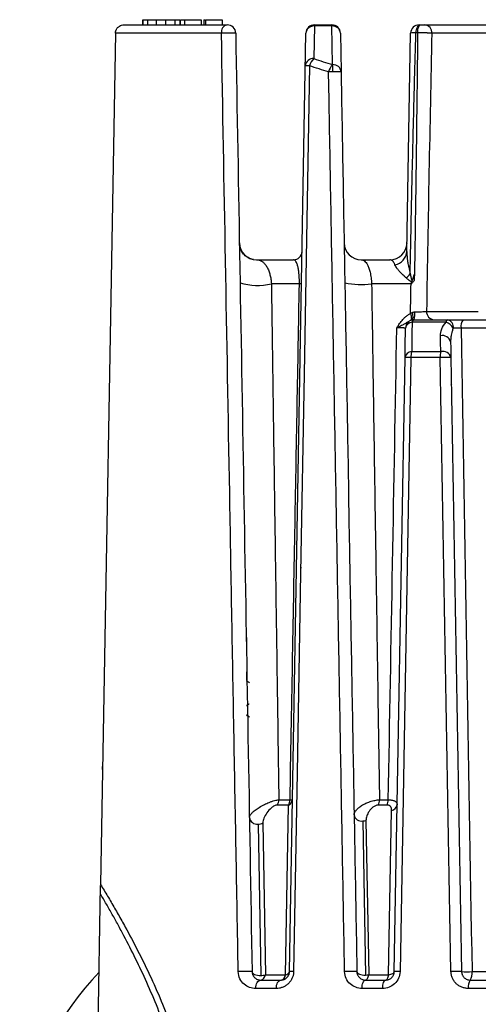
# Paper-space layout '_Derecha' of a CAD drawing. Header units: millimetres. Extents: x -41 to 41, y -37.2 to 55.1.
# Tile 2 of 3: x -33 to -6.2, y -2.3 to 55.1. Entities that reach past the tile are written whole.
import ezdxf

# ---------------------------------------------------------------- set-up
doc = ezdxf.new("R2010")
doc.units = ezdxf.units.MM

psp = doc.layouts.new('_Derecha')

# ---------------------------------------------------------------- linework, layer by layer
at = {"color": 7, "linetype": 'Continuous', "lineweight": 25}
for p, q in [((-26.897, 54.806), (-20.88, 54.806)), ((-25.819, 55.106), (-25.819, 54.806)), ((-25.792, 55.106), (-25.792, 54.806)), ((-25.519, 55.106), (-25.519, 54.806)), ((-25.027, 55.106), (-25.027, 54.806)), ((-24.481, 55.106), (-24.481, 54.806)), ((-23.934, 55.106), (-23.934, 54.806)), ((-23.638, 55.106), (-23.638, 54.806)), ((-23.63, 55.106), (-23.63, 54.806)), ((-23.63, 55.106), (-23.63, 54.806)), ((-23.622, 55.106), (-23.622, 54.806)), ((-23.37, 55.106), (-23.37, 54.806)), ((-23.37, 55.106), (-23.369, 55.106)), ((-23.366, 55.106), (-23.366, 54.806)), ((-23.366, 55.106), (-22.404, 55.106)), ((-23.366, 55.106), (-23.366, 54.806)), ((-22.404, 55.106), (-22.404, 54.806)), ((-22.39, 55.106), (-22.39, 54.806)), ((-22.231, 55.106), (-22.231, 54.806)), ((-22.231, 55.106), (-22.185, 55.106)), ((-22.133, 55.106), (-22.133, 54.806)), ((-22.133, 55.106), (-21.17, 55.106)), ((-22.133, 55.106), (-22.133, 54.806)), ((-21.17, 55.106), (-21.17, 54.806)), ((-15.786, 54.739), (-15.82, 52.838)), ((-15.786, 54.739), (-15.786, 54.806)), ((-15.786, 54.806), (-14.769, 54.806)), ((-14.769, 54.739), (-15.786, 54.739)), ((-14.769, 54.739), (-14.769, 54.806)), ((-14.73, 52.484), (-14.769, 54.739)), ((-9.351, 54.806), (9.351, 54.806)), ((-27.397, 54.314), (-28.263, 4.679)), ((-21.213, 54.314), (-27.397, 54.314)), ((-17.241, -0.403), (-16.286, 54.314)), ((-14.269, 54.314), (-14.23, 52.06)), ((-10.397, 41.595), (-10.175, 54.314)), ((8.939, 54.314), (-8.939, 54.314)), ((-14.73, 52.484), (-14.73, 52.065)), ((-19.167, 41.106), (-17.008, 41.106)), ((-13.056, 41.106), (-11.388, 41.106)), ((-16.665, 39.71), (-18.3, 39.71)), ((-10.153, 39.71), (-12.453, 39.71)), ((-9.249, 38.097), (-6.229, 38.097)), ((-8.111, 37.465), (-10.091, 37.465)), ((-9.976, 37.606), (-8.018, 37.606)), ((-7.117, 37.606), (-4.705, 37.606)), ((-4.785, 37.114), (-7.237, 37.114)), ((-10.115, 35.75), (-8.419, 35.75)), ((-11.13, -0.403), (-10.505, 35.399)), ((-8.459, 35.399), (-10.163, 35.399)), ((-7.765, 33.819), (-7.824, 33.856)), ((-16.546, 23.139), (-16.586, 23.142)), ((-19.75, 19.077), (-19.75, 18.577)), ((-19.75, 17.077), (-19.75, 16.577)), ((-28.153, 11.376), (-28.148, 11.561)), ((-28.153, 11.376), (-28.146, 11.375)), ((-17.305, 9.311), (-17.962, 9.311)), ((-17.865, 9.616), (-17.211, 9.616)), ((-17.478, -0.585), (-17.305, 9.311)), ((-11.544, 9.311), (-12.061, 9.311)), ((-11.996, 9.616), (-11.481, 9.616)), ((-11.458, -0.585), (-11.29, 8.999)), ((-19.075, 8.193), (-18.921, -0.63)), ((-18.799, 8.265), (-18.645, -0.585)), ((-12.967, 8.385), (-12.811, -0.604)), ((-12.781, 8.414), (-12.624, -0.585)), ((-28.499, -9.161), (-28.259, 4.621)), ((-28.259, 4.906), (-28.265, 4.906)), ((-28.286, 3.09), (-28.311, 3.09)), ((-28.289, 2.905), (-28.31, 2.905)), ((-28.281, 3.338), (-28.302, 3.338)), ((-28.29, 2.863), (-28.307, 2.863)), ((-28.308, 1.8), (-28.325, 1.8)), ((-28.318, 1.37), (-28.316, 1.37)), ((-28.322, 1.128), (-28.32, 1.128)), ((-6.596, -0.403), (-5.431, -0.403)), ((-18.925, -0.894), (-17.741, -0.894)), ((-18.645, -0.585), (-17.478, -0.585)), ((-12.814, -0.894), (-11.63, -0.894)), ((-12.624, -0.585), (-11.458, -0.585)), ((-6.703, -0.894), (-5.519, -0.894)), ((-18.015, -1.386), (-19.218, -1.386)), ((-11.81, -1.386), (-13.012, -1.386)), ((-5.604, -1.386), (-6.807, -1.386))]:
    psp.add_line(p, q, dxfattribs=at)
at = {"color": 7, "linetype": 'Continuous', "lineweight": 25, "flags": 128}
for points in [[(-9.87, 54.339), (-9.861, 54.432), (-9.843, 54.52), (-9.816, 54.601), (-9.781, 54.671), (-9.739, 54.728), (-9.692, 54.771), (-9.641, 54.797), (-9.588, 54.806)], [(-9.768, 54.341), (-9.763, 54.433), (-9.751, 54.521), (-9.734, 54.602), (-9.711, 54.672), (-9.685, 54.729), (-9.654, 54.771), (-9.622, 54.797), (-9.588, 54.806)], [(-16.071, 52.414), (-16.387, 34.456), (-16.592, 22.836), (-16.796, 11.217), (-17, -0.403)], [(-10.185, 37.971), (-10.162, 37.898), (-10.146, 37.828), (-10.137, 37.763), (-10.135, 37.703), (-10.14, 37.652), (-10.152, 37.609), (-10.171, 37.577), (-10.196, 37.556)], [(-10.089, 38.032), (-10.072, 37.948), (-10.06, 37.867), (-10.054, 37.793), (-10.054, 37.728), (-10.06, 37.673), (-10.072, 37.63), (-10.09, 37.601), (-10.113, 37.587)], [(-8.111, 37.465), (-8.102, 37.497), (-8.091, 37.525), (-8.08, 37.549), (-8.069, 37.569), (-8.056, 37.585), (-8.044, 37.597), (-8.031, 37.603), (-8.018, 37.606)], [(-10.163, 35.399), (-10.378, 23.226), (-10.517, 15.35), (-10.656, 7.473), (-10.795, -0.403)], [(-19.425, -0.403), (-19.415, -0.449), (-19.386, -0.492), (-19.339, -0.532), (-19.276, -0.567), (-19.2, -0.595), (-19.113, -0.615), (-19.019, -0.627), (-18.921, -0.63)], [(-13.314, -0.403), (-13.304, -0.444), (-13.275, -0.483), (-13.228, -0.518), (-13.165, -0.549), (-13.089, -0.573), (-13.002, -0.591), (-12.908, -0.601), (-12.811, -0.604)], [(-11.458, -0.585), (-11.389, -0.574), (-11.326, -0.558), (-11.269, -0.539), (-11.221, -0.516), (-11.183, -0.49), (-11.154, -0.463), (-11.137, -0.433), (-11.13, -0.403)], [(-19.218, -1.386), (-19.211, -1.289), (-19.194, -1.197), (-19.167, -1.112), (-19.13, -1.038), (-19.086, -0.977), (-19.036, -0.932), (-18.982, -0.904), (-18.925, -0.894)], [(-18.015, -1.386), (-18.009, -1.289), (-17.993, -1.197), (-17.968, -1.112), (-17.933, -1.038), (-17.892, -0.977), (-17.845, -0.932), (-17.794, -0.904), (-17.741, -0.894)], [(-13.012, -1.386), (-13.008, -1.289), (-12.996, -1.197), (-12.978, -1.112), (-12.953, -1.038), (-12.923, -0.977), (-12.889, -0.932), (-12.852, -0.904), (-12.814, -0.894)], [(-12.814, -0.894), (-12.784, -0.889), (-12.754, -0.873), (-12.726, -0.846), (-12.7, -0.81), (-12.676, -0.765), (-12.655, -0.711), (-12.638, -0.651), (-12.624, -0.585)], [(-11.81, -1.386), (-11.806, -1.289), (-11.795, -1.197), (-11.779, -1.112), (-11.756, -1.038), (-11.729, -0.977), (-11.698, -0.932), (-11.665, -0.904), (-11.63, -0.894)], [(-11.63, -0.894), (-11.603, -0.889), (-11.576, -0.873), (-11.55, -0.846), (-11.526, -0.81), (-11.505, -0.765), (-11.486, -0.711), (-11.47, -0.651), (-11.458, -0.585)]]:
    psp.add_lwpolyline(points, dxfattribs=at)
at = {"color": 7, "linetype": 'Continuous', "lineweight": 25}
for centre, radius, start, end in [((-20.778, 54.378), 0.44, 103.46949, 188.35384), ((-20.88, 54.306), 0.5, 1, 90), ((-15.786, 54.306), 0.5, 90, 179), ((-15.819, 54.271), 0.469, 85.96717, 174.67551), ((-14.769, 54.306), 0.5, 1, 90), ((-14.736, 54.271), 0.469, 5.32449, 94.03283), ((-9.675, 54.306), 0.5, 90, 179), ((-9.399, 54.347), 0.461, 355.89439, 84.08656), ((-20.797, 48.432), 5.897, 85.953, 94.047), ((-9.742, 49.228), 5.113, 90.29087, 91.42924), ((-15.853, 52.37), 0.469, 85.96717, 174.67551), ((-15.299, 52.242), 0.791, 131.17218, 167.48706), ((-16.195, 47.756), 4.66, 88.47324, 91.52676), ((-14.16, 51.892), 0.821, 133.93721, 168.25731), ((-14.697, 52.016), 0.469, 5.32449, 94.03283), ((-14.465, 36.588), 15.48, 90.97882, 91.84611), ((-14.53, 47.75), 4.32, 86.02089, 92.65525), ((-19.167, 42.106), 1, 181, 270), ((-13.056, 42.106), 1, 181, 270), ((-11.388, 42.106), 1, 270, 359), ((-17.008, 41.606), 0.5, 270, 359), ((-11.263, 41.661), 0.869, 281.54269, 355.66787), ((-11.465, 41.327), 1.639, 308.70854, 320.32245), ((-19.121, 42.961), 3.352, 252.54844, 284.17007), ((-16.647, 39.932), 0.222, 265.378, 298.48292), ((-13.084, 44.224), 4.558, 258.20961, 277.95476), ((-7.823, 44.049), 4.796, 241.52108, 242.43597), ((-11.167, 37.961), 1.243, 343.39905, 5.05598), ((-8.778, 38.075), 0.471, 177.3691, 266.0422), ((-9.976, 37.106), 0.5, 90, 179), ((-10.069, 37.055), 0.411, 93.16577, 171.648), ((-9.921, 37.443), 0.171, 108.4334, 172.56418), ((-8.43, 36.644), 0.881, 32.70996, 68.81811), ((-8.121, 37.181), 0.437, 351.97245, 76.41813), ((-6.64, 37.228), 0.608, 141.63055, 190.7911), ((-8.307, 36.21), 0.475, 12.81456, 106.04204), ((-10.097, 35.337), 0.413, 92.47354, 171.43492), ((-8.96, 35.413), 1.203, 163.72842, 180.65576), ((-7.029, 35.413), 1.43, 166.39548, 180.58234), ((-8.29, 35.294), 0.474, 12.80588, 105.79719), ((-10.334, 29.522), 5.879, 88.33198, 91.66802), ((-8.143, 27.989), 7.417, 87.56136, 92.43864), ((-18.462, 9.639), 0.598, 326.70915, 357.80937), ((-17.452, 9.669), 0.387, 292.29546, 356.04086), ((-17.824, 9.638), 0.613, 327.77722, 357.96191), ((-17.188, 9.903), 0.288, 265.36708, 295.05131), ((-12.808, 9.631), 0.813, 336.80518, 358.94695), ((-12.325, 9.63), 0.844, 337.74068, 359.0225), ((-11.341, 9.381), 0.385, 277.58456, 351.86292), ((-13.037, 8.826), 0.447, 192.20295, 278.94407), ((-19.13, 8.647), 0.457, 188.41209, 276.86093), ((-19.082, 8.79), 0.597, 270.65958, 298.30243), ((-12.978, 9.065), 0.681, 270.88738, 286.80896), ((-15, -13.094), 18.4, 136.5027, 167.76173), ((-19.829, -6.631), 6.241, 86.28932, 93.71068), ((-17.494, -0.32), 0.265, 273.34517, 341.88192), ((-17.121, -4.956), 4.555, 88.4827, 91.5173), ((-13.671, -7.513), 7.119, 87.12793, 92.87207), ((-10.963, -6.204), 5.804, 88.34298, 91.65702), ((-7.512, -7.826), 7.429, 87.61248, 92.38752), ((-6.899, 7.024), 7.434, 267.65833, 272.34167), ((-7.244, -0.518), 0.659, 325.22276, 10.08466), ((-18.992, -0.552), 0.349, 280.96687, 354.49172), ((-18.93, 0.31), 0.94, 270.54958, 287.69028), ((-17.817, -0.563), 0.34, 282.89078, 356.23851), ((-12.828, 0.526), 1.13, 270.8868, 280.39882), ((-6.139, -1.27), 0.678, 146.35936, 189.84106)]:
    psp.add_arc(centre, radius, start, end, dxfattribs=at)
for points, knots in [([(-27.397, 54.314), (-27.396, 54.335), (-27.393, 54.377), (-27.38, 54.44), (-27.359, 54.501), (-27.329, 54.56), (-27.291, 54.616), (-27.238, 54.675), (-27.159, 54.736), (-27.042, 54.793), (-26.948, 54.801), (-26.897, 54.806)], [0, 0, 0, 0, 0.0789313, 0.1595251, 0.2418743, 0.3260664, 0.4121829, 0.5003002, 0.631505, 0.7980785, 1, 1, 1, 1]), ([(-23.608, 55.106), (-23.606, 55.106), (-23.597, 55.106), (-23.57, 55.106), (-23.533, 55.106), (-23.492, 55.106), (-23.451, 55.106), (-23.415, 55.106), (-23.391, 55.106), (-23.384, 55.106), (-23.383, 55.106)], [0, 0, 0, 0, 0.056426, 0.2089, 0.356801, 0.503886, 0.651042, 0.799212, 0.952305, 1, 1, 1, 1]), ([(-9.588, 54.806), (-9.546, 54.806), (-9.5, 54.806), (-9.414, 54.806), (-9.377, 54.806), (-9.351, 54.806)], [0, 0, 0, 0, 0.5, 0.5, 1, 1, 1, 1]), ([(-20.233, -0.403), (-20.317, 4.296), (-20.484, 13.601), (-20.731, 27.42), (-20.973, 40.96), (-21.134, 49.894), (-21.213, 54.314)], [0, 0, 0, 0, 0.257614, 0.510152, 0.757614, 1, 1, 1, 1]), ([(-10.203, 40.281), (-10.18, 41.454), (-10.133, 43.801), (-10.053, 47.318), (-9.967, 50.83), (-9.902, 53.17), (-9.87, 54.339)], [0, 0, 0, 0, 0.250508, 0.500676, 0.750506, 1, 1, 1, 1]), ([(-9.87, 54.339), (-9.961, 54.338), (-10.042, 54.335), (-10.149, 54.326), (-10.175, 54.32), (-10.175, 54.314)], [0, 0, 0, 0, 0.5, 0.5, 1, 1, 1, 1]), ([(-9.768, 54.341), (-9.786, 52.807), (-9.821, 49.71), (-9.881, 45.02), (-9.928, 41.864), (-9.952, 40.272)], [0, 0, 0, 0, 0.327119, 0.660452, 1, 1, 1, 1]), ([(-8.939, 54.314), (-8.956, 54.316), (-8.989, 54.319), (-9.047, 54.322), (-9.106, 54.326), (-9.163, 54.328), (-9.217, 54.331), (-9.265, 54.332), (-9.346, 54.335), (-9.465, 54.338), (-9.623, 54.341), (-9.721, 54.341), (-9.768, 54.341)], [0, 0, 0, 0, 0.092327, 0.179449, 0.260062, 0.333128, 0.397874, 0.453774, 0.500501, 0.672355, 0.840133, 1, 1, 1, 1]), ([(-19.347, 41.122), (-19.377, 41.128), (-19.433, 41.139), (-19.541, 41.173), (-19.655, 41.226), (-19.77, 41.3), (-19.877, 41.393), (-19.968, 41.5), (-20.044, 41.617), (-20.075, 41.687), (-20.092, 41.726)], [0, 0, 0, 0, 0.145988, 0.269176, 0.376512, 0.477181, 0.581551, 0.699019, 0.836773, 1, 1, 1, 1]), ([(-10.397, 41.595), (-10.397, 41.552), (-10.397, 41.46), (-10.387, 41.309), (-10.37, 41.138), (-10.339, 40.922), (-10.287, 40.635), (-10.234, 40.41), (-10.203, 40.281)], [0, 0, 0, 0, 0.1043014, 0.2224751, 0.354572, 0.5005874, 0.7136884, 1, 1, 1, 1]), ([(-19.167, 41.106), (-19.143, 41.105), (-19.096, 41.103), (-19.023, 41.089), (-18.95, 41.065), (-18.879, 41.029), (-18.809, 40.983), (-18.74, 40.925), (-18.675, 40.854), (-18.612, 40.772), (-18.554, 40.68), (-18.502, 40.578), (-18.456, 40.471), (-18.416, 40.358), (-18.382, 40.24), (-18.353, 40.115), (-18.329, 39.985), (-18.311, 39.851), (-18.304, 39.756), (-18.3, 39.71)], [0, 0, 0, 0, 0.092834, 0.181825, 0.266955, 0.348209, 0.425574, 0.499041, 0.568945, 0.633931, 0.69402, 0.749266, 0.796345, 0.83916, 0.877901, 0.912854, 0.944431, 0.973218, 1, 1, 1, 1]), ([(-16.665, 39.71), (-16.665, 39.739), (-16.664, 39.797), (-16.666, 39.883), (-16.668, 39.968), (-16.671, 40.052), (-16.676, 40.135), (-16.682, 40.216), (-16.689, 40.294), (-16.697, 40.371), (-16.714, 40.508), (-16.746, 40.686), (-16.792, 40.849), (-16.841, 40.965), (-16.892, 41.044), (-16.948, 41.096), (-16.988, 41.102), (-17.008, 41.106)], [0, 0, 0, 0, 0.0250886, 0.0505302, 0.0764998, 0.1031605, 0.1306614, 0.159136, 0.1887025, 0.2194636, 0.2515077, 0.3674961, 0.5010775, 0.6073981, 0.7260591, 0.8569825, 1, 1, 1, 1]), ([(-13.056, 41.106), (-13.039, 41.105), (-13.006, 41.103), (-12.958, 41.089), (-12.913, 41.067), (-12.853, 41.026), (-12.779, 40.951), (-12.691, 40.812), (-12.612, 40.628), (-12.551, 40.42), (-12.51, 40.226), (-12.484, 40.06), (-12.464, 39.888), (-12.457, 39.769), (-12.453, 39.71)], [0, 0, 0, 0, 0.067847, 0.132043, 0.192555, 0.249352, 0.38038, 0.498927, 0.630393, 0.748475, 0.815701, 0.87956, 0.940729, 1, 1, 1, 1]), ([(-11.089, 40.81), (-11.097, 40.829), (-11.114, 40.867), (-11.14, 40.917), (-11.168, 40.963), (-11.198, 41.003), (-11.242, 41.051), (-11.305, 41.096), (-11.36, 41.102), (-11.388, 41.106)], [0, 0, 0, 0, 0.092737, 0.188979, 0.288763, 0.392111, 0.499041, 0.735659, 1, 1, 1, 1]), ([(-10.44, 40.048), (-10.481, 40.086), (-10.561, 40.159), (-10.667, 40.263), (-10.758, 40.357), (-10.856, 40.464), (-10.953, 40.581), (-11.04, 40.704), (-11.074, 40.776), (-11.089, 40.81)], [0, 0, 0, 0, 0.141622, 0.271911, 0.390916, 0.498707, 0.686615, 0.853409, 1, 1, 1, 1]), ([(-10.203, 40.281), (-10.191, 40.217), (-10.178, 40.154), (-10.156, 40.059), (-10.148, 40.028), (-10.134, 39.981), (-10.129, 39.966), (-10.12, 39.944), (-10.116, 39.937), (-10.108, 39.923), (-10.103, 39.916), (-10.089, 39.912), (-10.082, 39.918), (-10.072, 39.93), (-10.068, 39.938), (-10.056, 39.959), (-10.05, 39.975), (-10.032, 40.021), (-10.022, 40.052), (-9.991, 40.146), (-9.972, 40.209), (-9.952, 40.272)], [0, 0, 0, 0, 0.25, 0.25, 0.375, 0.375, 0.4375, 0.4375, 0.46875, 0.46875, 0.5, 0.5, 0.53125, 0.53125, 0.5625, 0.5625, 0.625, 0.625, 0.75, 0.75, 1, 1, 1, 1]), ([(-10.11, 39.833), (-10.102, 39.845), (-10.092, 39.862), (-10.087, 39.889), (-10.074, 39.91), (-10.06, 39.941), (-10.041, 39.988), (-10.017, 40.059), (-9.986, 40.157), (-9.964, 40.232), (-9.952, 40.272)], [0, 0, 0, 0, 0.092252, 0.1247067, 0.1762615, 0.2503095, 0.3431, 0.4999163, 0.73398, 1, 1, 1, 1]), ([(-9.952, 40.272), (-9.955, 40.222), (-9.96, 40.139), (-9.967, 40.03), (-9.972, 39.957), (-9.977, 39.895), (-9.996, 39.839), (-10.027, 39.811), (-10.042, 39.797)], [0, 0, 0, 0, 0.303544, 0.498858, 0.658699, 0.747925, 0.874743, 1, 1, 1, 1]), ([(-18.3, 39.71), (-18.288, 38.818), (-18.262, 37.01), (-18.223, 34.26), (-18.182, 31.436), (-18.141, 28.537), (-18.098, 25.565), (-18.053, 22.518), (-18.008, 19.398), (-17.961, 16.203), (-17.914, 12.935), (-17.881, 10.73), (-17.865, 9.616)], [0, 0, 0, 0, 0.0890776, 0.1805796, 0.2745072, 0.3708616, 0.4696437, 0.5708544, 0.6744947, 0.7805652, 0.8890668, 1, 1, 1, 1]), ([(-17.211, 9.616), (-17.164, 12.253), (-17.07, 17.442), (-16.931, 25.095), (-16.796, 32.489), (-16.708, 37.332), (-16.665, 39.71)], [0, 0, 0, 0, 0.2628814, 0.5171748, 0.7628808, 1, 1, 1, 1]), ([(-12.453, 39.71), (-12.425, 37.806), (-12.367, 33.947), (-12.278, 28.081), (-12.186, 22.062), (-12.092, 15.89), (-12.028, 11.724), (-11.996, 9.616)], [0, 0, 0, 0, 0.1898628, 0.3847938, 0.5847934, 0.7898621, 1, 1, 1, 1]), ([(-10.11, 39.833), (-10.12, 39.834), (-10.141, 39.837), (-10.173, 39.848), (-10.208, 39.866), (-10.247, 39.89), (-10.299, 39.927), (-10.364, 39.981), (-10.413, 40.024), (-10.44, 40.048)], [0, 0, 0, 0, 0.073886, 0.156796, 0.249998, 0.363666, 0.499928, 0.724539, 1, 1, 1, 1]), ([(-10.982, 37.141), (-10.953, 37.186), (-10.899, 37.27), (-10.814, 37.395), (-10.728, 37.51), (-10.621, 37.639), (-10.494, 37.765), (-10.345, 37.885), (-10.237, 37.943), (-10.185, 37.971)], [0, 0, 0, 0, 0.136255, 0.250957, 0.381518, 0.501314, 0.676656, 0.841966, 1, 1, 1, 1]), ([(-10.185, 37.971), (-10.169, 37.983), (-10.139, 38.005), (-10.105, 38.023), (-10.089, 38.032)], [0, 0, 0, 0, 0.526038, 1, 1, 1, 1]), ([(-10.089, 38.032), (-10.063, 38.043), (-10.012, 38.064), (-9.956, 38.068), (-9.929, 38.07)], [0, 0, 0, 0, 0.515234, 1, 1, 1, 1]), ([(-9.929, 38.07), (-9.903, 38.071), (-9.851, 38.071), (-9.772, 38.073), (-9.692, 38.074), (-9.612, 38.077), (-9.512, 38.08), (-9.374, 38.087), (-9.296, 38.093), (-9.249, 38.097)], [0, 0, 0, 0, 0.093684, 0.191081, 0.291692, 0.394896, 0.499969, 0.694964, 1, 1, 1, 1]), ([(-10.196, 37.556), (-10.217, 37.546), (-10.26, 37.525), (-10.325, 37.487), (-10.393, 37.444), (-10.466, 37.397), (-10.566, 37.336), (-10.725, 37.251), (-10.885, 37.182), (-10.982, 37.141)], [0, 0, 0, 0, 0.085995, 0.179286, 0.279422, 0.386625, 0.50033, 0.695133, 1, 1, 1, 1]), ([(-8.438, 36.666), (-8.441, 36.8), (-8.414, 36.935), (-8.305, 37.207), (-8.224, 37.341), (-8.111, 37.465)], [0, 0, 0, 0, 0.5, 0.5, 1, 1, 1, 1]), ([(-8.018, 37.606), (-7.897, 37.606), (-7.75, 37.606), (-7.517, 37.606), (-7.435, 37.606), (-7.275, 37.606), (-7.196, 37.606), (-7.117, 37.606)], [0, 0, 0, 0, 0.5, 0.5, 0.75, 0.75, 1, 1, 1, 1]), ([(-10.475, 37.114), (-10.476, 37.116), (-10.478, 37.118), (-10.491, 37.121), (-10.509, 37.123), (-10.532, 37.125), (-10.557, 37.128), (-10.584, 37.129), (-10.631, 37.132), (-10.712, 37.135), (-10.838, 37.139), (-10.935, 37.14), (-10.982, 37.141)], [0, 0, 0, 0, 0.089975, 0.174672, 0.253427, 0.32572, 0.391165, 0.449497, 0.500546, 0.675094, 0.842274, 1, 1, 1, 1]), ([(-7.688, 37.12), (-7.701, 37.09), (-7.728, 37.024), (-7.756, 36.938), (-7.785, 36.835), (-7.817, 36.69), (-7.842, 36.507), (-7.843, 36.373), (-7.844, 36.315)], [0, 0, 0, 0, 0.115364, 0.250175, 0.323118, 0.500296, 0.786148, 1, 1, 1, 1]), ([(-7.237, 37.114), (-7.258, 37.115), (-7.301, 37.116), (-7.366, 37.117), (-7.43, 37.118), (-7.491, 37.119), (-7.549, 37.119), (-7.601, 37.12), (-7.648, 37.12), (-7.675, 37.12), (-7.688, 37.12)], [0, 0, 0, 0, 0.134095, 0.268643, 0.40201, 0.532583, 0.658857, 0.779521, 0.893505, 1, 1, 1, 1]), ([(-19.726, 16.577), (-19.734, 16.569), (-19.777, 16.531), (-19.667, 16.494), (-19.577, 16.463)], [0, 0, 0, 0, 0.190245, 1, 1, 1, 1]), ([(-19.593, 15.192), (-19.607, 15.188), (-19.75, 15.149), (-19.737, 15.111), (-19.726, 15.077)], [0, 0, 0, 0, 0.101797, 1, 1, 1, 1]), ([(-19.726, 14.577), (-19.734, 14.57), (-19.778, 14.531), (-19.666, 14.492), (-19.574, 14.461)], [0, 0, 0, 0, 0.1850325, 1, 1, 1, 1]), ([(-19.582, 8.58), (-19.582, 8.591), (-19.581, 8.612), (-19.57, 8.649), (-19.551, 8.692), (-19.522, 8.74), (-19.481, 8.794), (-19.426, 8.855), (-19.35, 8.928), (-19.222, 9.036), (-19.012, 9.182), (-18.729, 9.338), (-18.47, 9.456), (-18.269, 9.527), (-18.117, 9.571), (-17.979, 9.603), (-17.902, 9.612), (-17.865, 9.616)], [0, 0, 0, 0, 0.0339437, 0.0708589, 0.1108495, 0.1539891, 0.2003144, 0.2498178, 0.3030344, 0.375094, 0.4997009, 0.6369513, 0.749303, 0.8151493, 0.8792418, 0.9409938, 1, 1, 1, 1]), ([(-17.962, 9.311), (-18.01, 9.311), (-18.068, 9.292), (-18.184, 9.231), (-18.241, 9.19), (-18.399, 9.056), (-18.487, 8.954), (-18.633, 8.75), (-18.691, 8.646), (-18.774, 8.447), (-18.8, 8.349), (-18.799, 8.265)], [0, 0, 0, 0, 0.125, 0.125, 0.25, 0.25, 0.5, 0.5, 0.75, 0.75, 1, 1, 1, 1]), ([(-13.474, 8.732), (-13.473, 8.745), (-13.472, 8.774), (-13.462, 8.821), (-13.442, 8.875), (-13.409, 8.935), (-13.363, 9.001), (-13.301, 9.07), (-13.202, 9.165), (-13.04, 9.284), (-12.807, 9.41), (-12.584, 9.5), (-12.402, 9.554), (-12.258, 9.586), (-12.121, 9.608), (-12.037, 9.613), (-11.996, 9.616)], [0, 0, 0, 0, 0.040093, 0.08487, 0.13454, 0.189271, 0.249174, 0.31083, 0.373917, 0.499439, 0.634036, 0.748748, 0.81424, 0.878168, 0.940173, 1, 1, 1, 1]), ([(-12.061, 9.311), (-12.114, 9.311), (-12.171, 9.297), (-12.28, 9.25), (-12.332, 9.218), (-12.472, 9.111), (-12.546, 9.026), (-12.664, 8.852), (-12.707, 8.763), (-12.767, 8.585), (-12.783, 8.498), (-12.781, 8.414)], [0, 0, 0, 0, 0.125, 0.125, 0.25, 0.25, 0.5, 0.5, 0.75, 0.75, 1, 1, 1, 1]), ([(-11.29, 8.999), (-11.289, 9.076), (-11.302, 9.148), (-11.379, 9.266), (-11.448, 9.311), (-11.544, 9.311)], [0, 0, 0, 0, 0.5, 0.5, 1, 1, 1, 1]), ([(-11.481, 9.616), (-11.455, 9.616), (-11.403, 9.615), (-11.329, 9.609), (-11.259, 9.598), (-11.194, 9.582), (-11.136, 9.561), (-11.075, 9.53), (-11.016, 9.482), (-10.969, 9.413), (-10.963, 9.356), (-10.961, 9.326)], [0, 0, 0, 0, 0.078674, 0.159383, 0.242096, 0.326735, 0.413188, 0.50132, 0.644805, 0.811895, 1, 1, 1, 1]), ([(-28.263, 4.679), (-28.195, 4.567), (-28.06, 4.343), (-27.855, 3.999), (-27.649, 3.65), (-27.443, 3.295), (-27.236, 2.934), (-27.03, 2.567), (-26.649, 1.88), (-26.101, 0.85), (-25.393, -0.587), (-24.721, -2.089), (-24.218, -3.36), (-23.871, -4.336), (-23.651, -5.004), (-23.447, -5.673), (-23.259, -6.343), (-23.148, -6.795), (-23.092, -7.019)], [0, 0, 0, 0, 0.035933, 0.071793, 0.107591, 0.143336, 0.179037, 0.214706, 0.25035, 0.376088, 0.499677, 0.627024, 0.750766, 0.801973, 0.852444, 0.902233, 0.951398, 1, 1, 1, 1]), ([(-23.435, -7.3), (-23.466, -7.164), (-23.528, -6.891), (-23.629, -6.484), (-23.736, -6.077), (-23.849, -5.672), (-23.969, -5.266), (-24.094, -4.862), (-24.226, -4.458), (-24.493, -3.67), (-24.929, -2.512), (-25.555, -1.045), (-26.218, 0.362), (-26.784, 1.468), (-27.242, 2.322), (-27.585, 2.941), (-27.927, 3.545), (-28.154, 3.933), (-28.267, 4.126)], [0, 0, 0, 0, 0.03031, 0.060812, 0.09152, 0.122449, 0.153613, 0.185025, 0.216699, 0.248648, 0.372286, 0.499386, 0.623188, 0.749197, 0.811641, 0.874221, 0.93699, 1, 1, 1, 1]), ([(-19.218, -1.386), (-19.339, -1.386), (-19.456, -1.365), (-19.683, -1.282), (-19.791, -1.22), (-19.983, -1.055), (-20.068, -0.949), (-20.193, -0.698), (-20.23, -0.553), (-20.233, -0.403)], [0, 0, 0, 0, 0.25, 0.25, 0.5, 0.5, 0.75, 0.75, 1, 1, 1, 1]), ([(-19.425, -0.403), (-19.424, -0.42), (-19.423, -0.453), (-19.414, -0.503), (-19.401, -0.553), (-19.382, -0.601), (-19.351, -0.661), (-19.301, -0.729), (-19.211, -0.813), (-19.109, -0.864), (-19.005, -0.891), (-18.952, -0.893), (-18.925, -0.894)], [0, 0, 0, 0, 0.04446, 0.091024, 0.140593, 0.193915, 0.251593, 0.365373, 0.50127, 0.750438, 0.874491, 1, 1, 1, 1]), ([(-17, -0.403), (-17.001, -0.431), (-17.004, -0.488), (-17.016, -0.572), (-17.036, -0.654), (-17.063, -0.735), (-17.112, -0.849), (-17.198, -0.991), (-17.334, -1.135), (-17.49, -1.249), (-17.659, -1.327), (-17.836, -1.377), (-17.955, -1.383), (-18.015, -1.386)], [0, 0, 0, 0, 0.049975, 0.099494, 0.149055, 0.199158, 0.250285, 0.373056, 0.500144, 0.623316, 0.750333, 0.874198, 1, 1, 1, 1]), ([(-17.741, -0.894), (-17.72, -0.893), (-17.678, -0.892), (-17.618, -0.88), (-17.563, -0.863), (-17.515, -0.841), (-17.473, -0.817), (-17.417, -0.778), (-17.353, -0.716), (-17.291, -0.62), (-17.251, -0.514), (-17.244, -0.439), (-17.241, -0.403)], [0, 0, 0, 0, 0.104724, 0.200861, 0.288441, 0.367503, 0.4381, 0.500307, 0.649325, 0.779393, 0.89442, 1, 1, 1, 1]), ([(-13.012, -1.386), (-13.139, -1.386), (-13.263, -1.363), (-13.501, -1.271), (-13.609, -1.205), (-13.801, -1.028), (-13.88, -0.921), (-13.993, -0.676), (-14.025, -0.542), (-14.027, -0.403)], [0, 0, 0, 0, 0.25, 0.25, 0.5, 0.5, 0.75, 0.75, 1, 1, 1, 1]), ([(-13.314, -0.403), (-13.313, -0.422), (-13.311, -0.459), (-13.3, -0.516), (-13.283, -0.572), (-13.258, -0.627), (-13.226, -0.68), (-13.187, -0.73), (-13.136, -0.78), (-13.069, -0.828), (-12.988, -0.866), (-12.901, -0.89), (-12.843, -0.893), (-12.814, -0.894)], [0, 0, 0, 0, 0.060398, 0.123591, 0.190209, 0.260793, 0.335794, 0.415593, 0.500502, 0.615277, 0.749861, 0.874439, 1, 1, 1, 1]), ([(-10.795, -0.403), (-10.797, -0.539), (-10.828, -0.672), (-10.938, -0.915), (-11.017, -1.024), (-11.208, -1.201), (-11.32, -1.27), (-11.557, -1.362), (-11.683, -1.386), (-11.81, -1.386)], [0, 0, 0, 0, 0.25, 0.25, 0.5, 0.5, 0.75, 0.75, 1, 1, 1, 1]), ([(-11.63, -0.894), (-11.609, -0.893), (-11.568, -0.892), (-11.51, -0.881), (-11.445, -0.861), (-11.374, -0.827), (-11.295, -0.77), (-11.226, -0.696), (-11.173, -0.604), (-11.138, -0.505), (-11.133, -0.437), (-11.13, -0.403)], [0, 0, 0, 0, 0.0939, 0.177776, 0.251652, 0.38295, 0.500888, 0.636066, 0.763038, 0.883637, 1, 1, 1, 1]), ([(-6.807, -1.386), (-6.839, -1.385), (-6.904, -1.383), (-7, -1.369), (-7.094, -1.346), (-7.217, -1.304), (-7.362, -1.231), (-7.515, -1.11), (-7.644, -0.962), (-7.741, -0.789), (-7.807, -0.601), (-7.817, -0.469), (-7.822, -0.403)], [0, 0, 0, 0, 0.062861, 0.125169, 0.187459, 0.250269, 0.375552, 0.500118, 0.624647, 0.749639, 0.875702, 1, 1, 1, 1]), ([(-7.203, -0.403), (-7.202, -0.423), (-7.2, -0.465), (-7.186, -0.527), (-7.165, -0.589), (-7.135, -0.65), (-7.095, -0.707), (-7.044, -0.763), (-6.975, -0.818), (-6.891, -0.861), (-6.797, -0.889), (-6.734, -0.893), (-6.703, -0.894)], [0, 0, 0, 0, 0.0747655, 0.1526579, 0.2339353, 0.3188247, 0.4075255, 0.5002122, 0.6132671, 0.7494845, 0.8746774, 1, 1, 1, 1])]:
    psp.add_open_spline(points, degree=3, knots=knots, dxfattribs=at)
for points in [[(-25.792, 55.106), (-25.745, 55.106), (-25.655, 55.106), (-25.519, 55.106)], [(-25.519, 55.106), (-25.381, 55.106), (-25.217, 55.106), (-25.027, 55.106)], [(-25.027, 55.106), (-24.846, 55.106), (-24.665, 55.106), (-24.481, 55.106)], [(-24.481, 55.106), (-24.271, 55.106), (-24.087, 55.106), (-23.934, 55.106)], [(-23.934, 55.106), (-23.769, 55.106), (-23.67, 55.106), (-23.638, 55.106)], [(-9.675, 54.806), (-9.675, 54.806), (-9.642, 54.806), (-9.588, 54.806)], [(-20.38, 54.314), (-20.062, 36.076), (-19.744, 17.837), (-19.425, -0.403)], [(-8.939, 54.314), (-9.058, 48.908), (-9.161, 43.503), (-9.249, 38.097)], [(-15.82, 52.838), (-15.461, 52.716), (-15.097, 52.598), (-14.73, 52.484)], [(-14.964, 52.06), (-15.338, 52.174), (-15.707, 52.292), (-16.071, 52.414)], [(-14.027, -0.403), (-14.339, 17.085), (-14.652, 34.572), (-14.964, 52.06)], [(-14.23, 52.06), (-13.925, 34.572), (-13.619, 17.085), (-13.314, -0.403)], [(-10.185, 37.971), (-10.174, 38.551), (-10.164, 39.131), (-10.153, 39.71)], [(-10.153, 39.71), (-10.14, 39.751), (-10.125, 39.792), (-10.11, 39.833)], [(-10.042, 39.797), (-10.081, 39.768), (-10.118, 39.739), (-10.153, 39.71)], [(-10.091, 37.465), (-10.099, 36.895), (-10.107, 36.323), (-10.115, 35.75)], [(-11.481, 9.616), (-11.315, 18.791), (-11.149, 27.966), (-10.982, 37.141)], [(-10.505, 35.399), (-10.495, 35.972), (-10.485, 36.544), (-10.475, 37.114)], [(-7.237, 37.114), (-7.024, 24.609), (-6.81, 12.103), (-6.596, -0.403)], [(-8.419, 35.75), (-8.425, 36.055), (-8.432, 36.361), (-8.438, 36.666)], [(-7.844, 36.315), (-7.839, 36.01), (-7.833, 35.705), (-7.828, 35.399)], [(-7.822, -0.403), (-8.034, 11.531), (-8.247, 23.465), (-8.459, 35.399)], [(-7.828, 35.399), (-7.62, 23.465), (-7.411, 11.531), (-7.203, -0.403)]]:
    psp.add_open_spline(points, degree=3, dxfattribs=at)

doc.saveas('drawing.dxf')
